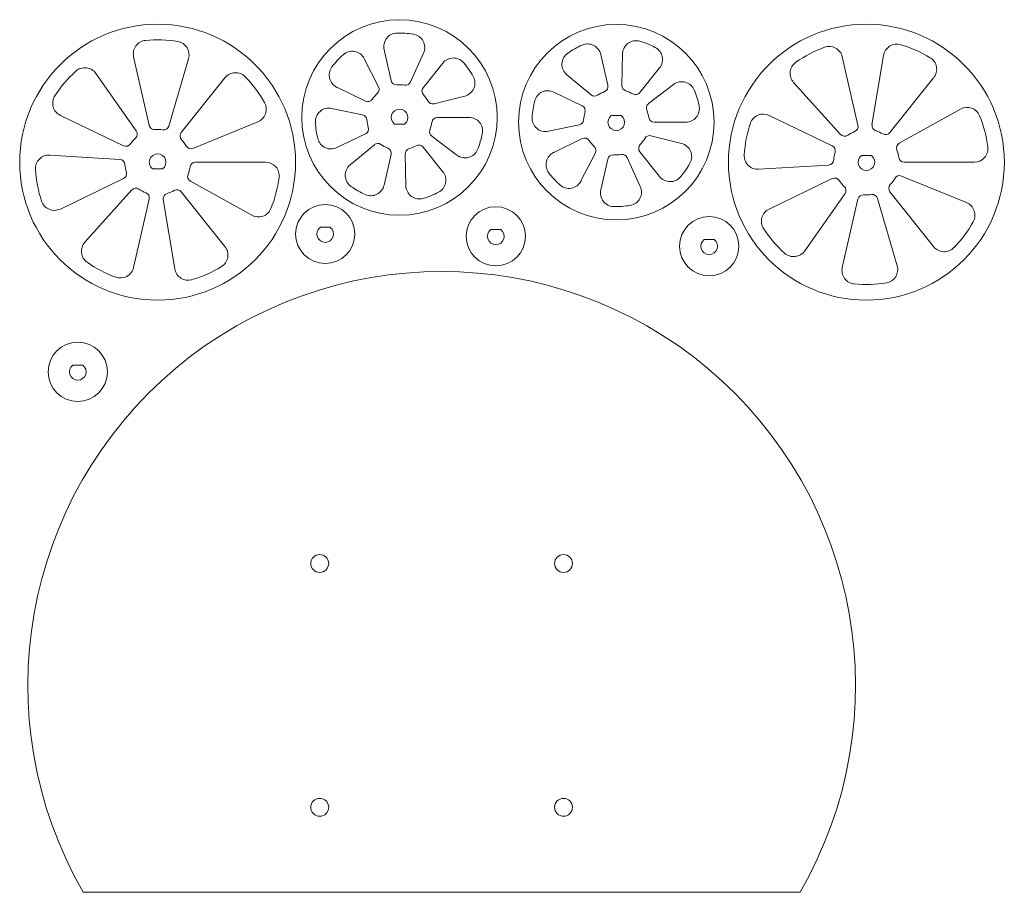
# Model space of a CAD drawing. Header units: inches. Extents: x 0.3 to 14.6, y 0.2 to 12.9.
import ezdxf

# ---------------------------------------------------------------- set-up
doc = ezdxf.new("R2010")
doc.units = ezdxf.units.IN
doc.header["$MEASUREMENT"] = 0

msp = doc.modelspace()

# ---------------------------------------------------------------- linework, layer by layer
at = {"color": 7, "linetype": 'Continuous', "lineweight": 15}
for p, q in [((5.71, 11.982), (5.608, 12.429)), ((2.203, 11.333), (1.977, 12.324)), ((2.772, 12.299), (2.487, 11.323)), ((5.321, 12.299), (5.529, 11.891)), ((6.18, 12.378), (5.991, 11.962)), ((8.853, 11.913), (8.751, 12.36)), ((9.066, 12.368), (9.056, 11.91)), ((12.479, 11.333), (12.252, 12.324)), ((12.848, 12.345), (12.682, 11.342)), ((6.174, 11.876), (6.461, 12.235)), ((9.317, 11.807), (9.603, 12.166)), ((1.431, 12.084), (2.015, 11.252)), ((2.667, 11.227), (3.301, 12.022)), ((8.258, 12.066), (8.609, 11.773)), ((12.942, 11.227), (13.576, 12.022)), ((5.338, 11.685), (4.925, 11.884)), ((9.805, 11.924), (9.441, 11.647)), ((11.546, 11.956), (12.227, 11.201)), ((6.777, 11.756), (6.333, 11.644)), ((8.481, 11.616), (8.067, 11.815)), ((4.848, 11.579), (5.296, 11.487)), ((13.964, 11.569), (13.076, 11.073)), ((1.831, 11.036), (0.915, 11.477)), ((6.381, 11.447), (6.84, 11.447)), ((9.047, 11.475), (8.903, 11.475)), ((12.107, 11.036), (11.19, 11.477)), ((3.777, 11.384), (2.836, 10.999)), ((5.905, 11.35), (5.76, 11.35)), ((7.99, 11.247), (8.438, 11.339)), ((9.523, 11.378), (9.982, 11.378)), ((5.338, 11.209), (4.925, 11.01)), ((6.663, 10.901), (6.299, 11.178)), ((8.481, 11.14), (8.067, 10.941)), ((9.919, 11.069), (9.475, 11.181)), ((5.115, 10.759), (5.467, 11.052)), ((6.174, 11.018), (6.461, 10.659)), ((0.762, 10.901), (1.777, 10.839)), ((5.71, 10.912), (5.608, 10.465)), ((5.923, 10.457), (5.913, 10.915)), ((8.463, 10.526), (8.671, 10.934)), ((9.322, 10.447), (9.133, 10.864)), ((9.317, 10.949), (9.603, 10.591)), ((12.673, 10.895), (12.528, 10.895)), ((2.873, 10.798), (3.89, 10.798)), ((8.853, 10.844), (8.751, 10.396)), ((11.038, 10.696), (12.053, 10.757)), ((13.149, 10.798), (14.166, 10.798)), ((2.397, 10.701), (2.253, 10.701)), ((14.053, 10.212), (13.112, 10.598)), ((1.831, 10.56), (0.915, 10.119)), ((3.689, 10.028), (2.801, 10.524)), ((12.107, 10.56), (11.19, 10.119)), ((1.27, 9.64), (1.951, 10.396)), ((2.667, 10.37), (3.301, 9.575)), ((11.706, 9.513), (12.291, 10.344)), ((12.942, 10.37), (13.576, 9.575)), ((2.203, 10.264), (1.977, 9.272)), ((2.573, 9.252), (2.407, 10.255)), ((12.479, 10.264), (12.252, 9.272)), ((13.048, 9.297), (12.762, 10.273)), ((4.827, 9.854), (4.682, 9.854)), ((7.3, 9.82), (7.155, 9.82)), ((10.395, 9.677), (10.25, 9.677)), ((1.239, 7.855), (1.094, 7.855)), ((11.639, 0.213), (1.247, 0.213))]:
    msp.add_line(p, q, dxfattribs=at)
for centre, radius in [((5.832, 11.447), 1.417), ((2.325, 10.798), 2), ((8.975, 11.378), 1.417), ((12.601, 10.798), 2), ((4.755, 9.757), 0.429), ((7.228, 9.724), 0.429), ((10.322, 9.581), 0.429), ((1.167, 7.759), 0.429), ((4.675, 4.98), 0.13), ((8.21, 4.98), 0.13), ((4.675, 1.445), 0.13), ((8.21, 1.445), 0.13)]:
    msp.add_circle(centre, radius, dxfattribs=at)
for centre, radius, start, end in [((2.169, 12.368), 0.197, 95.689, 192.8571), ((2.325, 10.798), 1.774, 80.5625, 95.689), ((5.8, 12.473), 0.197, 91.7998, 192.8571), ((5.832, 11.447), 1.223, 80.5625, 91.7998), ((6.001, 12.46), 0.197, 335.539, 80.5625), ((2.584, 12.355), 0.197, 343.6843, 80.5625), ((8.975, 11.378), 1.223, 113.9145, 125.1518), ((8.559, 12.316), 0.197, 12.8571, 113.9145), ((9.262, 12.363), 0.197, 73.7232, 178.7467), ((8.975, 11.378), 1.223, 62.4859, 73.7232), ((9.449, 12.288), 0.197, 321.4286, 62.4859), ((12.601, 10.798), 1.774, 110.0253, 125.1518), ((12.06, 12.28), 0.197, 12.8571, 110.0253), ((13.043, 12.313), 0.197, 73.7232, 170.6014), ((12.601, 10.798), 1.774, 58.5967, 73.7232), ((5.832, 11.447), 1.223, 131.9911, 143.2284), ((5.146, 12.21), 0.197, 26.9676, 131.9911), ((6.614, 12.112), 0.197, 40.3712, 141.4286), ((8.384, 12.217), 0.197, 125.1518, 230.1752), ((13.423, 12.145), 0.197, 321.4286, 58.5967), ((1.269, 11.971), 0.197, 35.1129, 131.9911), ((5.01, 12.061), 0.197, 143.2284, 244.2857), ((5.832, 11.447), 1.223, 29.1339, 40.3712), ((11.692, 12.088), 0.197, 125.1518, 222.03), ((2.325, 10.798), 1.774, 131.9911, 147.1176), ((3.455, 11.899), 0.197, 44.2604, 141.4286), ((2.325, 10.798), 1.774, 29.1339, 44.2604), ((6.729, 11.947), 0.197, 284.1105, 29.1339), ((5.459, 11.856), 0.0787, 312.4578, 26.9676), ((5.787, 11.999), 0.0787, 192.8571, 274.6851), ((5.832, 11.447), 0.475, 81.0292, 94.6851), ((5.919, 11.994), 0.0787, 261.0292, 335.539), ((6.236, 11.827), 0.0787, 141.4286, 223.2565), ((8.776, 11.895), 0.0787, 291.0292, 12.8571), ((9.134, 11.909), 0.0787, 178.7467, 253.2565), ((9.924, 11.768), 0.197, 22.2947, 127.3181), ((1, 11.655), 0.197, 147.1176, 244.2857), ((5.373, 11.756), 0.0787, 244.2857, 326.1136), ((5.832, 11.447), 0.475, 132.4578, 146.1136), ((5.832, 11.447), 0.475, 29.6006, 43.2565), ((7.982, 11.638), 0.197, 64.2857, 165.3431), ((8.659, 11.834), 0.0787, 230.1752, 304.6851), ((8.975, 11.378), 0.475, 111.0292, 124.6851), ((8.975, 11.378), 0.475, 59.6006, 73.2565), ((9.255, 11.856), 0.0787, 239.6006, 321.4286), ((8.975, 11.378), 1.223, 11.0573, 22.2947), ((3.703, 11.566), 0.197, 292.2557, 29.1339), ((4.808, 11.386), 0.197, 78.3962, 183.4196), ((5.832, 11.447), 0.121, 306.6341, 233.3659), ((6.314, 11.721), 0.0787, 209.6006, 284.1105), ((8.975, 11.378), 1.223, 165.3431, 176.5804), ((8.446, 11.545), 0.0787, 342.4578, 64.2857), ((9.489, 11.584), 0.0787, 127.3181, 201.8279), ((9.982, 11.575), 0.197, 270, 11.0573), ((14.06, 11.397), 0.197, 22.2947, 119.1728), ((5.28, 11.409), 0.0787, 3.8864, 78.3962), ((6.381, 11.368), 0.0787, 90, 171.8279), ((6.84, 11.25), 0.197, 348.9427, 90), ((7.95, 11.439), 0.197, 176.5804, 281.6038), ((8.975, 11.378), 0.475, 162.4578, 176.1136), ((8.975, 11.378), 0.121, 126.6341, 53.3659), ((8.975, 11.378), 0.475, 8.1721, 21.8279), ((9.523, 11.457), 0.0787, 188.1721, 270), ((11.105, 11.3), 0.197, 64.2857, 161.4539), ((12.601, 10.798), 1.774, 7.1681, 22.2947), ((2.28, 11.35), 0.0787, 192.8571, 274.6851), ((2.411, 11.345), 0.0787, 261.0292, 343.6843), ((5.832, 11.447), 1.223, 183.4196, 194.6569), ((5.304, 11.28), 0.0787, 295.7143, 17.5422), ((5.832, 11.447), 0.475, 183.8864, 197.5422), ((5.832, 11.447), 0.475, 338.1721, 351.8279), ((8.422, 11.416), 0.0787, 281.6038, 356.1136), ((12.601, 10.798), 1.774, 161.4539, 176.5804), ((12.402, 11.315), 0.0787, 291.0292, 12.8571), ((12.76, 11.329), 0.0787, 170.6014, 253.2565), ((2.325, 10.798), 0.475, 132.4578, 146.1136), ((1.951, 11.207), 0.0787, 312.4578, 35.1129), ((2.325, 10.798), 0.475, 81.0292, 94.6851), ((2.728, 11.178), 0.0787, 141.4286, 223.2565), ((4.839, 11.187), 0.197, 194.6569, 295.7143), ((6.347, 11.241), 0.0787, 158.1721, 232.6819), ((5.832, 11.447), 1.223, 337.7053, 348.9427), ((8.515, 11.069), 0.0787, 33.8864, 115.7143), ((8.975, 11.378), 0.475, 316.7435, 330.3994), ((9.456, 11.105), 0.0787, 75.8895, 150.3994), ((12.285, 11.254), 0.0787, 222.03, 304.6851), ((12.601, 10.798), 0.475, 111.0292, 124.6851), ((12.601, 10.798), 0.475, 59.6006, 73.2565), ((12.881, 11.276), 0.0787, 239.6006, 321.4286), ((1.865, 11.107), 0.0787, 244.2857, 326.1136), ((2.325, 10.798), 0.475, 29.6006, 43.2565), ((2.807, 11.072), 0.0787, 209.6006, 292.2557), ((5.517, 10.992), 0.0787, 55.3149, 129.8248), ((5.832, 11.447), 0.475, 235.3149, 248.9708), ((5.634, 10.93), 0.0787, 347.1429, 68.9708), ((5.832, 11.447), 0.475, 286.7435, 300.3994), ((6.113, 10.969), 0.0787, 38.5714, 120.3994), ((8.975, 11.378), 0.475, 213.8864, 227.5422), ((8.601, 10.969), 0.0787, 333.0324, 47.5422), ((9.378, 10.999), 0.0787, 136.7435, 218.5714), ((9.871, 10.878), 0.197, 330.8661, 75.8895), ((12.072, 10.965), 0.0787, 342.4578, 64.2857), ((13.115, 11.004), 0.0787, 119.1728, 201.8279), ((14.166, 10.995), 0.197, 270, 7.1681), ((0.75, 10.704), 0.197, 86.5414, 183.4196), ((2.325, 10.798), 0.121, 306.6341, 233.3659), ((5.992, 10.917), 0.0787, 106.7435, 181.2533), ((6.782, 11.058), 0.197, 232.6819, 337.7053), ((8.153, 10.764), 0.197, 115.7143, 216.7716), ((8.929, 10.826), 0.0787, 85.3149, 167.1429), ((8.975, 11.378), 0.475, 265.3149, 278.9708), ((9.061, 10.831), 0.0787, 24.461, 98.9708), ((11.026, 10.892), 0.197, 176.5804, 273.4586), ((12.601, 10.798), 0.475, 162.4578, 176.1136), ((12.601, 10.798), 0.121, 126.6341, 53.3659), ((12.601, 10.798), 0.475, 8.1721, 21.8279), ((13.149, 10.877), 0.0787, 188.1721, 270), ((1.772, 10.761), 0.0787, 3.8864, 86.5414), ((2.325, 10.798), 0.475, 183.8864, 197.5422), ((2.325, 10.798), 0.475, 338.1721, 351.8279), ((2.873, 10.72), 0.0787, 90, 171.8279), ((3.89, 10.601), 0.197, 352.8319, 90), ((5.242, 10.608), 0.197, 129.8248, 234.8482), ((8.975, 11.378), 1.223, 319.6288, 330.8661), ((12.048, 10.836), 0.0787, 273.4586, 356.1136), ((2.325, 10.798), 1.774, 183.4196, 198.5461), ((1.797, 10.631), 0.0787, 295.7143, 17.5422), ((2.839, 10.592), 0.0787, 158.1721, 240.8272), ((2.325, 10.798), 1.774, 337.7053, 352.8319), ((6.307, 10.537), 0.197, 297.5141, 38.5714), ((8.975, 11.378), 1.223, 216.7716, 228.0089), ((9.757, 10.713), 0.197, 218.5714, 319.6288), ((12.141, 10.489), 0.0787, 33.8864, 115.7143), ((13.082, 10.525), 0.0787, 67.7443, 150.3994), ((2.01, 10.343), 0.0787, 55.3149, 137.97), ((5.832, 11.447), 1.223, 234.8482, 246.0855), ((5.416, 10.509), 0.197, 246.0855, 347.1429), ((6.12, 10.462), 0.197, 181.2533, 286.2768), ((8.288, 10.615), 0.197, 228.0089, 333.0324), ((9.143, 10.366), 0.197, 279.4375, 24.461), ((12.601, 10.798), 0.475, 213.8864, 227.5422), ((12.227, 10.39), 0.0787, 324.8871, 47.5422), ((13.004, 10.419), 0.0787, 136.7435, 218.5714), ((12.601, 10.798), 0.475, 316.7435, 330.3994), ((2.325, 10.798), 0.475, 235.3149, 248.9708), ((2.126, 10.281), 0.0787, 347.1429, 68.9708), ((2.484, 10.268), 0.0787, 106.7435, 189.3986), ((2.325, 10.798), 0.475, 286.7435, 300.3994), ((2.605, 10.321), 0.0787, 38.5714, 120.3994), ((5.832, 11.447), 1.223, 286.2768, 297.5141), ((8.942, 10.352), 0.197, 167.1429, 268.2002), ((12.555, 10.246), 0.0787, 85.3149, 167.1429), ((12.601, 10.798), 0.475, 265.3149, 278.9708), ((12.687, 10.251), 0.0787, 16.3157, 98.9708), ((0.829, 10.297), 0.197, 198.5461, 295.7143), ((8.975, 11.378), 1.223, 268.2002, 279.4375), ((13.978, 10.03), 0.197, 330.8661, 67.7443), ((3.785, 10.2), 0.197, 240.8272, 337.7053), ((11.276, 9.942), 0.197, 115.7143, 212.8824), ((4.755, 9.757), 0.121, 126.8823, 53.1177), ((12.601, 10.798), 1.774, 315.7396, 330.8661), ((7.228, 9.724), 0.121, 126.8823, 53.1177), ((12.601, 10.798), 1.774, 212.8824, 228.0089), ((1.417, 9.508), 0.197, 137.97, 234.8482), ((3.147, 9.452), 0.197, 301.4033, 38.5714), ((10.322, 9.581), 0.121, 126.8823, 53.1177), ((13.73, 9.697), 0.197, 218.5714, 315.7396), ((11.545, 9.626), 0.197, 228.0089, 324.8871), ((2.325, 10.798), 1.774, 234.8482, 249.9747), ((2.325, 10.798), 1.774, 286.2768, 301.4033), ((12.859, 9.242), 0.197, 279.4375, 16.3157), ((6.443, 3.213), 6, 330, 210), ((1.785, 9.316), 0.197, 249.9747, 347.1429), ((2.767, 9.284), 0.197, 189.3986, 286.2768), ((12.444, 9.229), 0.197, 167.1429, 264.311), ((12.601, 10.798), 1.774, 264.311, 279.4375), ((1.167, 7.759), 0.121, 126.8823, 53.1177)]:
    msp.add_arc(centre, radius, start, end, dxfattribs=at)

doc.saveas('drawing.dxf')
